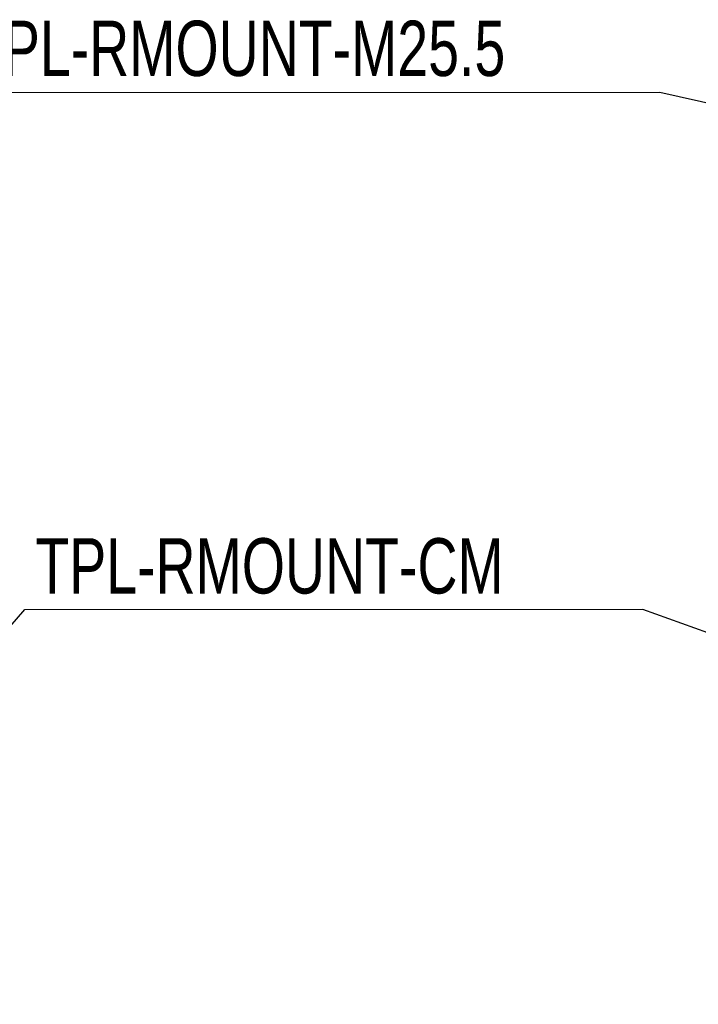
# Model space of a CAD drawing. Header units: millimetres. Extents: x 15 to 415, y 5 to 292.
# Tile 14 of 23: x 101 to 134, y 171 to 218. Entities that reach past the tile are written whole.
import ezdxf

# ---------------------------------------------------------------- set-up
doc = ezdxf.new("R2010")
doc.units = ezdxf.units.MM
doc.styles.add('SLDTEXTSTYLE0', font='TXT', dxfattribs={"width": 0.75})
doc.dimstyles.new('SLDDIMSTYLE0', dxfattribs={"dimtxt": 0.18, "dimasz": 1.016, "dimexe": 0, "dimexo": 0.0625, "dimgap": 0, "dimtad": 0, "dimtih": 1, "dimtoh": 1, "dimdec": 0, "dimrnd": 1e-09, "dimzin": 0, "dimdsep": 46, "dimtxsty": 'Standard', "dimblk1": 'DOT', "dimblk2": 'DOT', "dimsah": 1, "dimcen": 0.09, "dimadec": 0, "dimazin": 0, "dimtfac": 1.016, "dimtdec": 0, "dimtofl": 0, "dimtmove": 0, "dimatfit": 3, "dimldrblk": 'DOT', "dimfxl": 1, "dimfrac": 2, "dimtolj": 1, "dimtzin": 0, "dimarcsym": 0})

# ---------------------------------------------------------------- blocks, each defined once
blk = doc.blocks.new('SW_NOTE_0_5')
at = {"color": 0, "linetype": 'Continuous', "lineweight": 0}
for p, q in [((32.468, 0), (0, 0)), ((0.944, 0), (33.524, 0))]:
    blk.add_line(p, q, dxfattribs=at)
at = {"color": 0, "linetype": 'Continuous', "lineweight": 0, "insert": (0.477, 3.428), "char_height": 2.64583, "attachment_point": 1, "style": 'SLDTEXTSTYLE0'}
blk.add_mtext('TPL-RMOUNT-M25.5', dxfattribs=at)
blk = doc.blocks.new('_Dot')
at = {"color": 0, "linetype": 'ByBlock', "lineweight": -2}
blk.add_line((-0.5, 0), (-1, 0), dxfattribs=at)
at = {"color": 0, "linetype": 'ByBlock', "const_width": 0.5}
blk.add_lwpolyline([(-0.25, 0, 1), (0.25, 0, 1)], format="xyb", close=True, dxfattribs=at)
blk = doc.blocks.new('SW_NOTE_0_6')
at = {"color": 0, "linetype": 'Continuous', "lineweight": 0}
for p, q in [((28.494, 0), (0, 0)), ((0.944, 0), (29.551, 0))]:
    blk.add_line(p, q, dxfattribs=at)
at = {"color": 0, "linetype": 'Continuous', "lineweight": 0, "insert": (0.495, 3.411), "char_height": 2.64583, "attachment_point": 1, "style": 'SLDTEXTSTYLE0'}
blk.add_mtext('TPL-RMOUNT-CM', dxfattribs=at)

msp = doc.modelspace()

# ---------------------------------------------------------------- block references
at = {"color": 7, "linetype": 'Continuous', "lineweight": 0}
for name, p in [('SW_NOTE_0_5', (98.2887, 214.8948)), ('SW_NOTE_0_6', (101.4437, 190.1624))]:
    msp.add_blockref(name, p, dxfattribs=at)

# ---------------------------------------------------------------- leaders
for points in [[(146.6019, 211.5594), (131.8129, 214.8948)], [(80.8778, 166.652), (101.4437, 190.1624)], [(145.7243, 184.887), (130.9942, 190.1624)]]:
    msp.add_leader(points, dimstyle='SLDDIMSTYLE0', dxfattribs=at)

doc.saveas('drawing.dxf')
